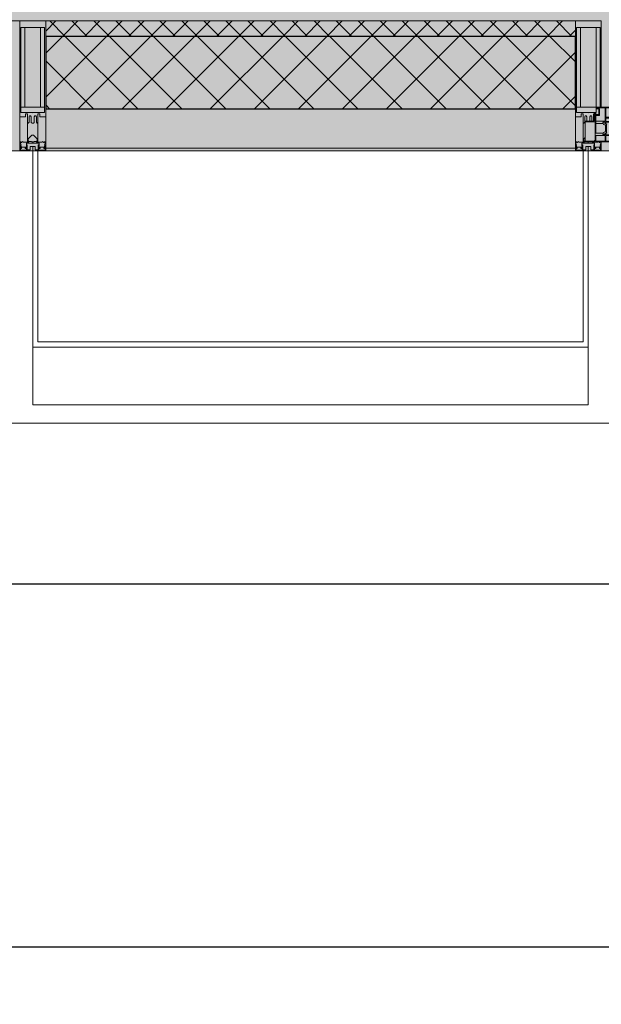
# Model space of a CAD drawing. Header units: millimetres. Extents: x -88210283 to 7466349, y -86687 to 22351.
# Tile 35 of 256: x 57318 to 58438, y -51379 to -49482. Entities that reach past the tile are written whole.
import ezdxf

# ---------------------------------------------------------------- set-up
doc = ezdxf.new("R2010")
doc.units = ezdxf.units.MM
doc.linetypes.add('-D1-02х01', pattern=[3, 2, -1])
doc.layers.get('Defpoints').update_dxf_attribs({"color": 31})
for name, color, linetype, lineweight in [('_0', 7, 'Continuous', 13), ('A-200-M_WALL', 7, 'Continuous', 5), ('A-200-M_WALL_PAT', 7, 'Continuous', 5), ('A-214-M_CURT_WALL', 7, 'Continuous', 5), ('A-215-M_CURT_PANEL', 7, 'Continuous', 5), ('A-280-M_COLUMN', 7, 'Continuous', 5), ('A-314-M_WINDOW', 7, 'Continuous', 5), ('Z-060-M_DETAIL', 7, 'Continuous', 5), ('Ограждение', 7, 'Continuous', 5), ('Оси', 7, 'Continuous', 5), ('Поручни', 7, 'Continuous', 5)]:
    doc.layers.add(name, color=color, linetype=linetype, lineweight=lineweight)
doc.styles.add('fl_iso paper', font='isocpeur.ttf', dxfattribs={"width": 0.8, "oblique": 10})
doc.dimstyles.new('In tre 1_100', dxfattribs={"dimscale": 100, "dimtxt": 2.5, "dimasz": 2, "dimexe": 1, "dimexo": 0.7, "dimgap": 0.6, "dimtad": 1, "dimdec": 0, "dimrnd": 5, "dimzin": 0, "dimdsep": 46, "dimtxsty": 'fl_iso paper', "dimblk": 'ARCHTICK', "dimcen": 0, "dimdle": 1, "dimadec": 0, "dimazin": 0, "dimtfac": 1, "dimtdec": 0, "dimtofl": 0, "dimtmove": 1, "dimatfit": 3, "dimldrblk": 'DOT', "dimfxl": 40, "dimtfillclr": 256, "dimtolj": 1, "dimtzin": 0, "dimarcsym": 1})

# ---------------------------------------------------------------- blocks, each defined once
blk = doc.blocks.new('A_PAN_Створка - 383мм-4633665-50_AS_Plan_15')
at = {"layer": 'A-215-M_CURT_PANEL'}
h = blk.add_hatch(dxfattribs=at)
h.set_pattern_fill('FP_2', color=256, style=0, pattern_type=2)
h.set_pattern_definition([(225, (22400, -754.981), (14.142136, -14.142136), []), (315, (22400, -754.981), (14.142136, 14.142136), [])])
h.paths.add_polyline_path([(18.5, -31.8), (-54.5, -31.8), (-54.9, -34.1), (-57.2, -36.4), (-57.2, -60.8), (-54.6, -63.4), (-53.6, -82.7), (54.6, -81.8), (54.6, -63.4), (57.2, -60.8), (57.2, -36.4), (54.9, -34.1), (54.5, -31.8)])
at = {"layer": 'A-314-M_WINDOW'}
for p, q in [((-67.9, -17), (-171, -17)), ((-171, -17), (-171, -57)), ((-171, -18.5), (-153.5, -18.5)), ((-153.5, -18.5), (-152, -20)), ((-150.5, -17), (-150.5, -29.4)), ((-132.4, -18.6), (-150.5, -18.6)), ((-132.4, -29.4), (-132.4, -18.6)), ((-131, -18.2), (-131, -29.5)), ((-120.8, -18.2), (-131, -18.2)), ((-120.8, -18.2), (-120.8, -29.5)), ((-119.3, -18.6), (-92.5, -18.6)), ((-119.3, -29.4), (-119.3, -18.6)), ((-92.5, -18.6), (-92.5, -29.4)), ((-90.8, -18.5), (-90.8, -29.4)), ((-87.3, -18.5), (-90.8, -18.5)), ((-87.3, -20.4), (-87.3, -18.5)), ((-85.9, -18.2), (-85.9, -20.4)), ((-75.9, -18.2), (-85.9, -18.2)), ((-75.9, -21.5), (-75.9, -18.2)), ((-74.9, -17.9), (-74.9, -21.5)), ((-68.9, -17.9), (-74.9, -17.9)), ((-68.9, -21.5), (-68.9, -17.9)), ((67.9, -17), (-67.9, -17)), ((-61.4, -23.5), (-67.9, -17)), ((-67.9, -17), (-67.9, -23.5)), ((-67.9, -17), (67.9, -17)), ((67.9, -17), (61.4, -23.5)), ((67.9, -23.5), (67.9, -17)), ((171, -17), (67.9, -17)), ((68.9, -17.9), (74.9, -17.9)), ((68.9, -21.5), (68.9, -17.9)), ((74.9, -17.9), (74.9, -21.5)), ((75.9, -18.2), (85.9, -18.2)), ((75.9, -21.5), (75.9, -18.2)), ((85.9, -18.2), (85.9, -20.4)), ((87.3, -18.5), (90.8, -18.5)), ((87.3, -20.4), (87.3, -18.5)), ((90.8, -18.5), (90.8, -29.4)), ((92.5, -18.6), (92.5, -29.4)), ((119.3, -18.6), (92.5, -18.6)), ((119.3, -29.4), (119.3, -18.6)), ((120.8, -18.2), (120.8, -29.5)), ((120.8, -18.2), (131, -18.2)), ((131, -18.2), (131, -29.5)), ((132.4, -18.6), (150.5, -18.6)), ((132.4, -29.4), (132.4, -18.6)), ((150.5, -17), (150.5, -29.4)), ((153.5, -18.5), (152, -20)), ((171, -18.5), (153.5, -18.5)), ((171, -57), (171, -17)), ((-152, -20), (-152, -73.5)), ((-150.5, -29.4), (-132.4, -29.4)), ((-150.5, -33.6), (-150.5, -68)), ((-136.3, -33.6), (-150.5, -33.6)), ((-137.2, -31), (-135.8, -35)), ((-132.5, -31), (-137.2, -31)), ((-132.1, -36.8), (-135.8, -35)), ((-132.5, -31.9), (-133.4, -33.7)), ((-133.4, -33.7), (-130.1, -35.3)), ((-132.5, -31.9), (-132.5, -31)), ((-132.1, -49), (-132.1, -36.8)), ((-131, -29.5), (-120.8, -29.5)), ((-131, -30.9), (-131, -33)), ((-120.8, -30.9), (-131, -30.9)), ((-129.4, -34.6), (-131, -33)), ((-130.1, -35.3), (-129.4, -34.6)), ((-130.1, -35.3), (-130.1, -50.4)), ((-122.4, -34.6), (-120.8, -33)), ((-121.7, -35.3), (-122.4, -34.6)), ((-118.4, -33.7), (-121.7, -35.3)), ((-121.7, -35.3), (-121.7, -50.4)), ((-120.8, -30.9), (-120.8, -33)), ((-119.7, -36.8), (-115.9, -35)), ((-119.7, -49), (-119.7, -36.8)), ((-92.5, -29.4), (-119.3, -29.4)), ((-119.3, -31), (-114.6, -31)), ((-119.3, -31.9), (-119.3, -31)), ((-119.3, -31.9), (-118.4, -33.7)), ((-114.6, -31), (-115.9, -35)), ((-94.1, -33.5), (-115.4, -33.5)), ((-89.9, -35.1), (-94.1, -33.5)), ((-90.8, -29.4), (-85.9, -29.4)), ((-89.9, -32.5), (-89.9, -35.1)), ((-85.9, -32.5), (-89.9, -32.5)), ((-89.9, -35.1), (-89.9, -50.9)), ((-87.3, -20.4), (-87.3, -21.9)), ((-84.8, -20.4), (-87.3, -20.4)), ((-87.3, -21.9), (-85.9, -21.9)), ((-85.9, -21.9), (-85.9, -29.4)), ((-85.9, -29.4), (-85.9, -32.5)), ((-83.4, -20.4), (-84.8, -20.4)), ((-70, -33.8), (-83.4, -20.4)), ((-78, -84), (-78, -23.5)), ((-78, -23.5), (-67.9, -23.5)), ((-78, -36.8), (-70, -36.8)), ((-78, -45.6), (-78, -36.8)), ((-75.9, -21.5), (-75.9, -23.5)), ((-74.9, -21.5), (-75.9, -21.5)), ((-75.9, -23.5), (-73, -23.5)), ((-67.2, -29.3), (-73, -23.5)), ((-61.4, -23.5), (-70, -32.1)), ((-70, -32.1), (-70, -62.5)), ((-70, -36.8), (-70, -33.8)), ((-67.9, -21.5), (-68.9, -21.5)), ((-67.9, -21.5), (-67.9, -23.5)), ((-67.9, -23.5), (-64.6, -26.8)), ((-67.9, -23.5), (-64.6, -26.8)), ((-64.6, -26.8), (-67.2, -29.3)), ((-64.6, -26.8), (-61.4, -23.5)), ((61.4, -23.5), (-61.4, -23.5)), ((70, -32.1), (61.4, -23.5)), ((61.4, -23.5), (64.6, -26.8)), ((67.9, -23.5), (64.6, -26.8)), ((64.6, -26.8), (67.9, -23.5)), ((64.6, -26.8), (67.2, -29.3)), ((67.2, -29.3), (73, -23.5)), ((67.9, -21.5), (67.9, -23.5)), ((67.9, -21.5), (68.9, -21.5)), ((67.9, -23.5), (78, -23.5)), ((70, -33.8), (83.4, -20.4)), ((70, -62.5), (70, -32.1)), ((70, -36.8), (70, -33.8)), ((78, -36.8), (70, -36.8)), ((75.9, -23.5), (73, -23.5)), ((74.9, -21.5), (75.9, -21.5)), ((75.9, -21.5), (75.9, -23.5)), ((78, -23.5), (78, -84)), ((78, -45.6), (78, -36.8)), ((83.4, -20.4), (84.8, -20.4)), ((84.8, -20.4), (87.3, -20.4)), ((85.9, -21.9), (85.9, -29.4)), ((87.3, -21.9), (85.9, -21.9)), ((85.9, -29.4), (85.9, -32.5)), ((90.8, -29.4), (85.9, -29.4)), ((85.9, -32.5), (89.9, -32.5)), ((87.3, -20.4), (87.3, -21.9)), ((89.9, -32.5), (89.9, -35.1)), ((89.9, -35.1), (94.1, -33.5)), ((89.9, -35.1), (89.9, -50.9)), ((92.5, -29.4), (119.3, -29.4)), ((94.1, -33.5), (115.4, -33.5)), ((114.6, -31), (115.9, -35)), ((119.3, -31), (114.6, -31)), ((119.7, -36.8), (115.9, -35)), ((119.3, -31.9), (118.4, -33.7)), ((118.4, -33.7), (121.7, -35.3)), ((119.3, -31.9), (119.3, -31)), ((119.7, -49), (119.7, -36.8)), ((131, -29.5), (120.8, -29.5)), ((120.8, -30.9), (120.8, -33)), ((120.8, -30.9), (131, -30.9)), ((122.4, -34.6), (120.8, -33)), ((121.7, -35.3), (122.4, -34.6)), ((121.7, -35.3), (121.7, -50.4)), ((129.4, -34.6), (131, -33)), ((130.1, -35.3), (129.4, -34.6)), ((133.4, -33.7), (130.1, -35.3)), ((130.1, -35.3), (130.1, -50.4)), ((131, -30.9), (131, -33)), ((132.1, -36.8), (135.8, -35)), ((132.1, -49), (132.1, -36.8)), ((150.5, -29.4), (132.4, -29.4)), ((132.5, -31), (137.2, -31)), ((132.5, -31.9), (132.5, -31)), ((132.5, -31.9), (133.4, -33.7)), ((137.2, -31), (135.8, -35)), ((136.3, -33.6), (150.5, -33.6)), ((150.5, -33.6), (150.5, -68)), ((152, -20), (152, -73.5)), ((-171, -55.5), (-152, -55.5)), ((-136.4, -52.4), (-150.5, -52.4)), ((-150.5, -56.6), (-132.4, -56.6)), ((-137.2, -54.8), (-135.8, -50.8)), ((-132.5, -54.8), (-137.2, -54.8)), ((-132.1, -49), (-135.8, -50.8)), ((-133.4, -52), (-130.1, -50.4)), ((-132.5, -53.8), (-133.4, -52)), ((-132.5, -53.8), (-132.5, -54.8)), ((-132.4, -56.6), (-132.4, -82.5)), ((-129.4, -51.1), (-131, -52.7)), ((-131, -55.1), (-131, -52.7)), ((-120.8, -55.1), (-131, -55.1)), ((-131, -56.5), (-131, -62.6)), ((-131, -56.5), (-120.8, -56.5)), ((-130.1, -50.4), (-129.4, -51.1)), ((-121.7, -50.4), (-122.4, -51.1)), ((-122.4, -51.1), (-120.8, -52.7)), ((-118.4, -52), (-121.7, -50.4)), ((-120.8, -55.1), (-120.8, -52.7)), ((-120.8, -56.5), (-120.8, -62.6)), ((-119.7, -49), (-115.9, -50.8)), ((-119.3, -53.8), (-118.4, -52)), ((-119.3, -53.8), (-119.3, -54.8)), ((-119.3, -54.8), (-114.6, -54.8)), ((-119.3, -56.6), (-119.3, -82.5)), ((-92.5, -56.6), (-119.3, -56.6)), ((-114.6, -54.8), (-115.9, -50.8)), ((-94.1, -52.5), (-115.3, -52.5)), ((-89.9, -50.9), (-94.1, -52.5)), ((-92.5, -56.6), (-92.5, -82.5)), ((-90.8, -56.6), (-85.9, -56.6)), ((-90.8, -62.7), (-90.8, -56.6)), ((-89.9, -52.2), (-89.9, -50.9)), ((-89.9, -52.2), (-88.6, -53.5)), ((-85.9, -53.5), (-88.6, -53.5)), ((-85.9, -53.5), (-78, -45.6)), ((-85.9, -56.6), (-85.9, -53.5)), ((85.9, -53.5), (78, -45.6)), ((85.9, -53.5), (88.6, -53.5)), ((85.9, -56.6), (85.9, -53.5)), ((90.8, -56.6), (85.9, -56.6)), ((89.9, -52.2), (88.6, -53.5)), ((89.9, -50.9), (94.1, -52.5)), ((89.9, -52.2), (89.9, -50.9)), ((90.8, -62.7), (90.8, -56.6)), ((92.5, -56.6), (119.3, -56.6)), ((92.5, -56.6), (92.5, -82.5)), ((94.1, -52.5), (115.3, -52.5)), ((114.6, -54.8), (115.9, -50.8)), ((119.3, -54.8), (114.6, -54.8)), ((119.7, -49), (115.9, -50.8)), ((118.4, -52), (121.7, -50.4)), ((119.3, -53.8), (118.4, -52)), ((119.3, -53.8), (119.3, -54.8)), ((119.3, -56.6), (119.3, -82.5)), ((122.4, -51.1), (120.8, -52.7)), ((120.8, -55.1), (120.8, -52.7)), ((120.8, -55.1), (131, -55.1)), ((120.8, -56.5), (120.8, -62.6)), ((131, -56.5), (120.8, -56.5)), ((121.7, -50.4), (122.4, -51.1)), ((130.1, -50.4), (129.4, -51.1)), ((129.4, -51.1), (131, -52.7)), ((133.4, -52), (130.1, -50.4)), ((131, -55.1), (131, -52.7)), ((131, -56.5), (131, -62.6)), ((132.1, -49), (135.8, -50.8)), ((150.5, -56.6), (132.4, -56.6)), ((132.4, -56.6), (132.4, -82.5)), ((132.5, -53.8), (133.4, -52)), ((132.5, -53.8), (132.5, -54.8)), ((132.5, -54.8), (137.2, -54.8)), ((137.2, -54.8), (135.8, -50.8)), ((136.4, -52.4), (150.5, -52.4)), ((171, -55.5), (152, -55.5)), ((-171, -57), (-156, -57)), ((-153, -60), (-153, -73.5)), ((-153, -73.5), (-150, -73.5)), ((-150.5, -68), (-143.5, -68)), ((-150.5, -69.5), (-150.5, -73.5)), ((-145, -69.5), (-150.5, -69.5)), ((-150, -73.5), (-150, -84)), ((-145, -69.5), (-145, -79.5)), ((-143.5, -68), (-143.5, -81)), ((-120.8, -62.6), (-131, -62.6)), ((-131, -64.6), (-120.8, -64.6)), ((-131, -82.5), (-131, -64.6)), ((-120.8, -82.5), (-120.8, -64.6)), ((-80.4, -62.7), (-90.8, -62.7)), ((-90.8, -64.6), (-90.8, -82.5)), ((-80.1, -64.6), (-90.8, -64.6)), ((-80.4, -61.1), (-80.4, -62.7)), ((-78, -61.1), (-80.4, -61.1)), ((-80.1, -66.1), (-80.1, -64.6)), ((-78, -66.1), (-80.1, -66.1)), ((-78, -66.1), (-78, -61.1)), ((-70, -62.5), (-73.9, -62.5)), ((-73.9, -62.5), (-73.9, -87.5)), ((73.9, -62.5), (70, -62.5)), ((73.9, -87.5), (73.9, -62.5)), ((78, -61.1), (80.4, -61.1)), ((78, -66.1), (78, -61.1)), ((78, -66.1), (80.1, -66.1)), ((80.1, -64.6), (90.8, -64.6)), ((80.1, -66.1), (80.1, -64.6)), ((80.4, -61.1), (80.4, -62.7)), ((80.4, -62.7), (90.8, -62.7)), ((90.8, -64.6), (90.8, -82.5)), ((120.8, -62.6), (131, -62.6)), ((120.8, -82.5), (120.8, -64.6)), ((131, -64.6), (120.8, -64.6)), ((131, -82.5), (131, -64.6)), ((143.5, -68), (143.5, -81)), ((150.5, -68), (143.5, -68)), ((145, -69.5), (150.5, -69.5)), ((145, -69.5), (145, -79.5)), ((150, -84), (150, -73.5)), ((150, -73.5), (153, -73.5)), ((150.5, -69.5), (150.5, -73.5)), ((153, -73.5), (153, -60)), ((156, -57), (171, -57)), ((-150, -84), (-78, -84)), ((-148.5, -81), (-148.5, -82.5)), ((-143.5, -81), (-148.5, -81)), ((-148.5, -82.5), (-132.4, -82.5)), ((-131, -82.5), (-120.8, -82.5)), ((-119.3, -82.5), (-92.5, -82.5)), ((-73.9, -87.5), (-91.5, -87.5)), ((-91.5, -87.5), (-91.5, -92)), ((-91.5, -92), (91.5, -92)), ((-90.8, -82.5), (-79.5, -82.5)), ((-78, -84), (-85, -84)), ((-85, -84), (-85, -87.5)), ((-85, -87.5), (-78, -87.5)), ((-79.5, -80.6), (-78, -80.6)), ((-79.5, -82.5), (-79.5, -80.6)), ((-78, -87.5), (-78, -84)), ((-78, -84), (-73.9, -84)), ((73.9, -84), (78, -84)), ((91.5, -87.5), (73.9, -87.5)), ((79.5, -80.6), (78, -80.6)), ((78, -87.5), (78, -84)), ((78, -84), (85, -84)), ((78, -84), (150, -84)), ((85, -87.5), (78, -87.5)), ((79.5, -82.5), (79.5, -80.6)), ((90.8, -82.5), (79.5, -82.5)), ((85, -84), (85, -87.5)), ((91.5, -92), (91.5, -87.5)), ((119.3, -82.5), (92.5, -82.5)), ((131, -82.5), (120.8, -82.5)), ((148.5, -82.5), (132.4, -82.5)), ((143.5, -81), (148.5, -81)), ((148.5, -81), (148.5, -82.5))]:
    blk.add_line(p, q, dxfattribs=at)
for centre, start, end in [((-156, -60), 0, 90), ((156, -60), 90, 180)]:
    blk.add_arc(centre, 3, start, end, dxfattribs=at)
at = {"layer": 'A-314-M_WINDOW', "linetype": '-D1-02х01'}
blk.add_arc((91.4, -87.5), 183, 181.4091, 271.1445, dxfattribs=at)
at = {"layer": 'Z-060-M_DETAIL'}
for p, q in [((-70, -32.1), (-61.4, -23.5)), ((-70, -62.5), (-70, -32.1)), ((-67.8, -38.3), (-65.7, -37.4)), ((-65.7, -37.4), (-60.8, -34.7)), ((61.4, -23.5), (-61.4, -23.5)), ((-60.8, -34.7), (-57.3, -35.9)), ((-55.2, -33.8), (-57.3, -35.9)), ((-54.9, -34.1), (-57.2, -36.4)), ((-57.2, -36.4), (-57.2, -60.8)), ((-55.2, -33.8), (-54.8, -31.5)), ((-54.9, -25.8), (-53.9, -24.8)), ((-54.9, -29.5), (-54.9, -25.8)), ((-53.9, -30.5), (-54.9, -29.5)), ((-54.5, -31.8), (-54.9, -34.1)), ((0, -31.5), (-54.8, -31.5)), ((54.5, -31.8), (-54.5, -31.8)), ((-53.9, -24.8), (53.9, -24.8)), ((53.9, -30.5), (-53.9, -30.5)), ((0, -31.5), (54.8, -31.5)), ((54.9, -25.8), (53.9, -24.8)), ((53.9, -30.5), (54.9, -29.5)), ((54.9, -34.1), (54.5, -31.8)), ((55.2, -33.8), (54.8, -31.5)), ((54.9, -29.5), (54.9, -25.8)), ((57.2, -36.4), (54.9, -34.1)), ((55.2, -33.8), (57.3, -35.9)), ((57.2, -60.8), (57.2, -36.4)), ((60.8, -34.7), (57.3, -35.9)), ((65.7, -37.4), (60.8, -34.7)), ((70, -32.1), (61.4, -23.5)), ((67.8, -38.3), (65.7, -37.4)), ((70, -62.5), (70, -32.1)), ((-67.8, -55.7), (-67.8, -38.3)), ((-66, -56.5), (-67.8, -55.7)), ((-66, -56.5), (-62, -59.1)), ((66, -56.5), (62, -59.1)), ((66, -56.5), (67.8, -55.7)), ((67.8, -55.7), (67.8, -38.3)), ((-73.9, -62.5), (-70, -62.5)), ((-73.9, -87.5), (-73.9, -62.5)), ((-69.4, -66.5), (-73.9, -66.5)), ((-69.4, -81.5), (-69.4, -66.5)), ((-61.7, -62.5), (-67.9, -62.5)), ((-67.9, -62.5), (-67.9, -89.3)), ((-62, -59.1), (-60.7, -61)), ((-61.7, -64.9), (-61.7, -62.5)), ((-60.1, -67.7), (-61.7, -64.9)), ((-60.7, -61), (-57.4, -61)), ((-56.4, -67.7), (-60.1, -67.7)), ((-57.4, -61), (-54.9, -63.5)), ((-57.2, -60.8), (-54.6, -63.4)), ((-56.4, -89.4), (-56.4, -67.7)), ((-54.9, -63.5), (-54.9, -81.9)), ((-54.6, -63.4), (-54.6, -81.8)), ((54.6, -63.4), (57.2, -60.8)), ((54.6, -81.8), (54.6, -63.4)), ((57.4, -61), (54.9, -63.5)), ((54.9, -63.5), (54.9, -81.9)), ((56.4, -67.7), (60.1, -67.7)), ((56.4, -89.4), (56.4, -67.7)), ((60.7, -61), (57.4, -61)), ((60.1, -67.7), (61.7, -64.9)), ((62, -59.1), (60.7, -61)), ((61.7, -62.5), (67.9, -62.5)), ((61.7, -64.9), (61.7, -62.5)), ((67.9, -62.5), (67.9, -89.3)), ((69.4, -66.5), (73.9, -66.5)), ((69.4, -81.5), (69.4, -66.5)), ((73.9, -62.5), (70, -62.5)), ((73.9, -87.5), (73.9, -62.5)), ((-91.5, -87.5), (-73.9, -87.5)), ((-91.5, -92), (-91.5, -87.5)), ((-91.5, -92), (91.5, -92)), ((-83.4, -90.3), (-83.4, -87.5)), ((-83.4, -90.3), (-69.4, -90.3)), ((-73.9, -81.5), (-69.4, -81.5)), ((-69.4, -85.5), (-73.9, -85.5)), ((-69.4, -90.3), (-69.4, -85.5)), ((-67.9, -89.3), (-66.9, -90.3)), ((-66.9, -90.3), (-57.4, -90.3)), ((-57.4, -90.3), (-56.4, -89.4)), ((-54.9, -81.9), (-53.8, -83)), ((-54.9, -85.6), (-53.9, -84.6)), ((-54.9, -89.3), (-54.9, -85.6)), ((-53.9, -90.3), (-54.9, -89.3)), ((-54.6, -81.8), (-53.6, -82.7)), ((-53.9, -84.6), (53.9, -84.6)), ((53.9, -90.3), (-53.9, -90.3)), ((53.8, -83), (-53.8, -83)), ((-53.6, -82.7), (53.6, -82.7)), ((53.6, -82.7), (54.6, -81.8)), ((54.9, -81.9), (53.8, -83)), ((54.9, -85.6), (53.9, -84.6)), ((53.9, -90.3), (54.9, -89.3)), ((54.9, -89.3), (54.9, -85.6)), ((57.4, -90.3), (56.4, -89.4)), ((66.9, -90.3), (57.4, -90.3)), ((67.9, -89.3), (66.9, -90.3)), ((73.9, -81.5), (69.4, -81.5)), ((69.4, -85.5), (73.9, -85.5)), ((69.4, -90.3), (69.4, -85.5)), ((83.4, -90.3), (69.4, -90.3)), ((91.5, -87.5), (73.9, -87.5)), ((83.4, -90.3), (83.4, -87.5)), ((91.5, -92), (91.5, -87.5))]:
    blk.add_line(p, q, dxfattribs=at)
at = {"layer": 'Z-060-M_DETAIL', "color": 9, "true_color": 0xc8c8c8}
for p, q in [((95.1, -87.5), (95.1, -105.1)), ((99.6, -87.5), (95.1, -87.5)), ((99.6, -270.5), (99.6, -87.5)), ((39.7, -109), (31.1, -117.6)), ((70.1, -109), (39.7, -109)), ((45, -113.3), (42.3, -118.2)), ((45.9, -111.2), (45, -113.3)), ((63.3, -111.2), (45.9, -111.2)), ((64.1, -113), (63.3, -111.2)), ((64.1, -113), (66.7, -117)), ((70.1, -105.1), (70.1, -109)), ((95.1, -105.1), (70.1, -105.1)), ((74.1, -109.6), (74.1, -105.1)), ((89.1, -109.6), (74.1, -109.6)), ((89.1, -105.1), (89.1, -109.6)), ((93.1, -109.6), (93.1, -105.1)), ((97.9, -109.6), (93.1, -109.6)), ((97.9, -95.6), (95.1, -95.6)), ((97.9, -95.6), (97.9, -109.6)), ((31.1, -117.6), (31.1, -240.4)), ((41.4, -123.8), (39.1, -124.2)), ((39.1, -179), (39.1, -124.2)), ((41.4, -123.8), (43.5, -121.7)), ((42.3, -118.2), (43.5, -121.7)), ((66.7, -117), (68.6, -118.3)), ((68.6, -118.3), (68.6, -121.6)), ((68.6, -121.6), (71.1, -124.1)), ((71.1, -124.1), (89.5, -124.1)), ((89.5, -124.1), (90.6, -125.2)), ((90.6, -125.2), (90.6, -232.8)), ((39.1, -179), (39.1, -233.8)), ((39.7, -249), (31.1, -240.4)), ((41.4, -234.2), (39.1, -233.8)), ((41.4, -234.2), (43.5, -236.3)), ((42.3, -239.8), (43.5, -236.3)), ((45, -244.7), (42.3, -239.8)), ((45.9, -246.8), (45, -244.7)), ((64.1, -245), (63.3, -246.8)), ((64.1, -245), (66.7, -241)), ((66.7, -241), (68.6, -239.7)), ((68.6, -236.4), (71.1, -233.9)), ((68.6, -239.7), (68.6, -236.4)), ((71.1, -233.9), (89.5, -233.9)), ((89.5, -233.9), (90.6, -232.8)), ((70.1, -249), (39.7, -249)), ((63.3, -246.8), (45.9, -246.8)), ((70.1, -252.9), (70.1, -249)), ((95.1, -252.9), (70.1, -252.9)), ((74.1, -248.4), (74.1, -252.9)), ((89.1, -248.4), (74.1, -248.4)), ((89.1, -252.9), (89.1, -248.4)), ((93.1, -248.4), (93.1, -252.9)), ((97.9, -248.4), (93.1, -248.4)), ((95.1, -270.5), (95.1, -252.9)), ((97.9, -262.4), (95.1, -262.4)), ((97.9, -262.4), (97.9, -248.4)), ((99.6, -270.5), (95.1, -270.5))]:
    blk.add_line(p, q, dxfattribs=at)
blk = doc.blocks.new('Rectangular Mullion - 50Wx250H-2623690-50_AS_Plan_15')
at = {"layer": 'Z-060-M_DETAIL'}
for p, q in [((-25, 65.2), (-25, 250)), ((-25, 250), (0, 250)), ((25, 250), (0, 250)), ((25, 84), (25, 250)), ((-23, 237.3), (0, 237.3)), ((-23, 237.3), (-23, 73.6)), ((-14.9, 84), (-14.9, 237.3)), ((23, 237.3), (0, 237.3)), ((14.9, 84), (14.9, 237.3)), ((23, 237.3), (23, 84)), ((0, 84), (-23, 84)), ((0, 84), (15, 84)), ((-14, 65.2), (-25, 65.2)), ((-0.5, 73.6), (-23, 73.6)), ((-14, 71.3), (-14, 65.2)), ((-10, 71.3), (-14, 71.3)), ((-10, 53), (-10, 71.3)), ((-7, 65.2), (-5.9, 67.3)), ((-7, 65.2), (-7, 54.7)), ((-4.1, 67.3), (-5.9, 67.3)), ((-4.1, 67.3), (-2.9, 65.1)), ((-2.9, 65.1), (-2.9, 57)), ((0.5, 73.6), (15, 73.6)), ((4.1, 67.3), (2.9, 65.1)), ((2.9, 65.1), (2.9, 57)), ((4.1, 67.3), (5.9, 67.3)), ((7, 65.2), (5.9, 67.3)), ((7, 65.2), (7, 57)), ((10, 71.3), (12, 71.3)), ((10, 57.4), (10, 71.3)), ((-8.7, 53), (-10, 53)), ((-10, 53), (-10, 17)), ((-8.7, 53), (-7, 54.7)), ((-8.5, 23), (-6, 25.5)), ((-8.5, 18.5), (-8.5, 23)), ((-23.8, 14.6), (-25, 14.2)), ((-25, 0), (-25, 14.2)), ((-22.3, 17), (-23.8, 17)), ((-23.8, 17), (-23.8, 14.6)), ((-22.5, 10.6), (-23.8, 14.6)), ((-22.5, 10.6), (-23.7, 9.9)), ((-23.7, 1.3), (-23.7, 9.9)), ((-23.7, 1.3), (-11.8, 1.3)), ((-23.2, 10.2), (-22.5, 8)), ((-22.5, 8), (-22.5, 4.5)), ((-21.3, 4.5), (-22.5, 4.5)), ((-22.3, 17), (-22.3, 16)), ((-22.3, 16), (-21.3, 16)), ((-19, 17.6), (-21.3, 16)), ((-21.3, 4.5), (-21.3, 6.5)), ((-21.3, 6.5), (-14.2, 6.5)), ((-18.4, 16.6), (-19, 17.6)), ((-7.4, 16.6), (-18.4, 16.6)), ((-14.2, 6.5), (-14.2, 4.5)), ((-13.2, 4.5), (-14.2, 4.5)), ((-13.2, 4.5), (-12.2, 7.2)), ((-12.7, 7.6), (-11.3, 11.4)), ((-12.7, 7.6), (-11.8, 6.9)), ((-12.2, 9), (-12.2, 14.8)), ((-12.2, 14.8), (0, 14.8)), ((-11.8, 1.3), (-11.8, 6.9)), ((-10.5, 11.2), (-11.3, 11.4)), ((-10.5, 1.5), (-10.5, 11.2)), ((-4.8, 1.5), (-10.5, 1.5)), ((-10, 17), (-7.5, 17)), ((-7.5, 18.5), (-8.5, 18.5)), ((-7.5, 17), (-7.5, 18.5)), ((-7.4, 18), (-7.4, 16.6)), ((-6, 18), (-7.4, 18)), ((0, 8), (-4.8, 8)), ((-4.8, 1.5), (-4.8, 8)), ((-2.6, 16.8), (0, 16.8)), ((2.6, 16.8), (0, 16.8)), ((0, 14.8), (0, 16.8)), ((0, 14.8), (0, 16.8)), ((12.2, 14.8), (0, 14.8)), ((0, 0), (0, 8)), ((0, 8), (4.8, 8)), ((0, 0), (0, 8)), ((4.8, 1.5), (4.8, 8)), ((4.8, 1.5), (10.5, 1.5)), ((7.4, 16.6), (18.4, 16.6)), ((10.5, 11.2), (11.3, 11.4)), ((10.5, 1.5), (10.5, 11.2)), ((12.7, 7.6), (11.3, 11.4)), ((12.7, 7.6), (11.8, 6.9)), ((11.8, 1.3), (11.8, 6.9)), ((23.7, 1.3), (11.8, 1.3)), ((12.2, 9), (12.2, 14.8)), ((13.2, 4.5), (12.2, 7.2)), ((13.2, 4.5), (14.2, 4.5)), ((21.3, 6.5), (14.2, 6.5)), ((14.2, 6.5), (14.2, 4.5)), ((19.9, 17), (21.3, 16)), ((22.3, 16), (21.3, 16)), ((21.3, 4.5), (21.3, 6.5)), ((21.3, 4.5), (22.5, 4.5)), ((22.3, 17), (22.3, 16)), ((22.5, 10.6), (23.8, 14.6)), ((22.5, 10.6), (23.7, 9.9)), ((23.2, 10.2), (22.5, 8)), ((22.5, 8), (22.5, 4.5)), ((23.7, 1.3), (23.7, 9.9)), ((23.8, 17), (23.8, 14.6)), ((23.8, 14.6), (25, 14.2)), ((25, 0), (25, 14.2)), ((-25, 0), (0, 0)), ((25, 0), (0, 0))]:
    blk.add_line(p, q, dxfattribs=at)
for centre, start, end in [((-0.5, 73.1), 360, 90), ((0.5, 73.1), 90, 180)]:
    blk.add_arc(centre, 0.5, start, end, dxfattribs=at)
blk = doc.blocks.new('Rectangular Mullion - R_StandardFrame_50Wx250H-4298508-50_AS_Plan_15')
at = {"layer": 'A-214-M_CURT_WALL', "lineweight": 9}
for p, q in [((-25, -250), (-25, 0)), ((-25, 0), (25, 0)), ((25, 0), (25, -17)), ((25, -84), (25, -250)), ((25, -250), (-25, -250))]:
    blk.add_line(p, q, dxfattribs=at)
blk = doc.blocks.new('Rectangular Mullion - 50Wx250H-V6-50_AS_Plan_15')
at = {"layer": 'Z-060-M_DETAIL'}
for p, q in [((-25, 65.2), (-25, 250)), ((-25, 250), (0, 250)), ((25, 250), (0, 250)), ((25, 65.2), (25, 250)), ((-23, 237.3), (0, 237.3)), ((-23, 237.3), (-23, 73.6)), ((-14.9, 84), (-14.9, 237.3)), ((23, 237.3), (0, 237.3)), ((14.9, 84), (14.9, 237.3)), ((23, 237.3), (23, 73.6)), ((0, 84), (-23, 84)), ((0, 84), (23, 84)), ((-14, 65.2), (-25, 65.2)), ((-0.5, 73.6), (-23, 73.6)), ((-14, 71.3), (-14, 65.2)), ((-10, 71.3), (-14, 71.3)), ((-10, 53), (-10, 71.3)), ((-7, 65.2), (-5.9, 67.3)), ((-7, 65.2), (-7, 54.7)), ((-4.1, 67.3), (-5.9, 67.3)), ((-4.1, 67.3), (-2.9, 65.1)), ((-2.9, 65.1), (-2.9, 54.6)), ((0.5, 73.6), (23, 73.6)), ((4.1, 67.3), (2.9, 65.1)), ((2.9, 65.1), (2.9, 54.6)), ((4.1, 67.3), (5.9, 67.3)), ((7, 65.2), (5.9, 67.3)), ((7, 65.2), (7, 54.7)), ((10, 71.3), (14, 71.3)), ((10, 53), (10, 71.3)), ((14, 71.3), (14, 65.2)), ((14, 65.2), (25, 65.2)), ((-8.7, 53), (-10, 53)), ((-10, 53), (-10, 17)), ((-8.7, 53), (-7, 54.7)), ((-1.3, 53), (-2.9, 54.6)), ((0, 53), (-1.3, 53)), ((0, 53), (1.3, 53)), ((1.3, 53), (2.9, 54.6)), ((8.7, 53), (7, 54.7)), ((8.7, 53), (10, 53)), ((10, 53), (10, 17)), ((-8.5, 23), (-1.5, 30)), ((-8.5, 18.5), (-8.5, 23)), ((-1.5, 30), (0, 30)), ((1.5, 30), (0, 30)), ((8.5, 23), (1.5, 30)), ((8.5, 18.5), (8.5, 23)), ((-23.8, 14.6), (-25, 14.2)), ((-25, 0), (-25, 14.2)), ((-22.3, 17), (-23.8, 17)), ((-23.8, 17), (-23.8, 14.6)), ((-22.5, 10.6), (-23.8, 14.6)), ((-22.5, 10.6), (-23.7, 9.9)), ((-23.7, 1.3), (-23.7, 9.9)), ((-23.7, 1.3), (-11.8, 1.3)), ((-23.2, 10.2), (-22.5, 8)), ((-22.5, 8), (-22.5, 4.5)), ((-21.3, 4.5), (-22.5, 4.5)), ((-22.3, 17), (-22.3, 16)), ((-22.3, 16), (-21.3, 16)), ((-19, 17.6), (-21.3, 16)), ((-21.3, 4.5), (-21.3, 6.5)), ((-21.3, 6.5), (-14.2, 6.5)), ((-18.4, 16.6), (-19, 17.6)), ((-7.4, 16.6), (-18.4, 16.6)), ((-14.2, 6.5), (-14.2, 4.5)), ((-13.2, 4.5), (-14.2, 4.5)), ((-13.2, 4.5), (-12.2, 7.2)), ((-12.7, 7.6), (-11.3, 11.4)), ((-12.7, 7.6), (-11.8, 6.9)), ((-12.2, 9), (-12.2, 14.8)), ((-12.2, 14.8), (0, 14.8)), ((-11.8, 1.3), (-11.8, 6.9)), ((-10.5, 11.2), (-11.3, 11.4)), ((-10.5, 1.5), (-10.5, 11.2)), ((-4.8, 1.5), (-10.5, 1.5)), ((-10, 17), (-7.5, 17)), ((-7.5, 18.5), (-8.5, 18.5)), ((-7.5, 17), (-7.5, 18.5)), ((-7.4, 18), (-7.4, 16.6)), ((-2.6, 18), (-7.4, 18)), ((0, 8), (-4.8, 8)), ((-4.8, 1.5), (-4.8, 8)), ((-2.6, 18), (-2.6, 16.8)), ((-2.6, 16.8), (0, 16.8)), ((2.6, 16.8), (0, 16.8)), ((0, 14.8), (0, 16.8)), ((0, 14.8), (0, 16.8)), ((12.2, 14.8), (0, 14.8)), ((0, 0), (0, 8)), ((0, 8), (4.8, 8)), ((0, 0), (0, 8)), ((2.6, 18), (2.6, 16.8)), ((2.6, 18), (7.4, 18)), ((4.8, 1.5), (4.8, 8)), ((4.8, 1.5), (10.5, 1.5)), ((7.4, 18), (7.4, 16.6)), ((7.4, 16.6), (18.4, 16.6)), ((7.5, 18.5), (8.5, 18.5)), ((7.5, 17), (7.5, 18.5)), ((10, 17), (7.5, 17)), ((10.5, 11.2), (11.3, 11.4)), ((10.5, 1.5), (10.5, 11.2)), ((12.7, 7.6), (11.3, 11.4)), ((12.7, 7.6), (11.8, 6.9)), ((11.8, 1.3), (11.8, 6.9)), ((23.7, 1.3), (11.8, 1.3)), ((12.2, 9), (12.2, 14.8)), ((13.2, 4.5), (12.2, 7.2)), ((13.2, 4.5), (14.2, 4.5)), ((21.3, 6.5), (14.2, 6.5)), ((14.2, 6.5), (14.2, 4.5)), ((18.4, 16.6), (19, 17.6)), ((19, 17.6), (21.3, 16)), ((22.3, 16), (21.3, 16)), ((21.3, 4.5), (21.3, 6.5)), ((21.3, 4.5), (22.5, 4.5)), ((22.3, 17), (22.3, 16)), ((22.3, 17), (23.8, 17)), ((22.5, 10.6), (23.8, 14.6)), ((22.5, 10.6), (23.7, 9.9)), ((23.2, 10.2), (22.5, 8)), ((22.5, 8), (22.5, 4.5)), ((23.7, 1.3), (23.7, 9.9)), ((23.8, 17), (23.8, 14.6)), ((23.8, 14.6), (25, 14.2)), ((25, 0), (25, 14.2)), ((-25, 0), (0, 0)), ((25, 0), (0, 0))]:
    blk.add_line(p, q, dxfattribs=at)
for centre, start, end in [((-0.5, 73.1), 360, 90), ((0.5, 73.1), 90, 180)]:
    blk.add_arc(centre, 0.5, start, end, dxfattribs=at)
blk = doc.blocks.new('Rectangular Mullion - R_StandardFrame_50Wx250H-4298506-50_AS_Plan_15')
at = {"layer": 'A-214-M_CURT_WALL', "lineweight": 9}
for p, q in [((-25, -250), (-25, 0)), ((-25, 0), (25, 0)), ((25, 0), (25, -250)), ((25, -250), (-25, -250))]:
    blk.add_line(p, q, dxfattribs=at)
blk = doc.blocks.new('Rectangular Mullion - R_StandardFrame_50Wx250H-3735723-50_AS_Plan_15')
at = {"layer": 'A-214-M_CURT_WALL'}
blk.add_line((21140, -505), (19490, -505), dxfattribs=at)
blk = doc.blocks.new('Ограждение - Ограждение-5485731-50_AS_Plan_15')
at = {"layer": 'Поручни'}
blk.add_line((-55947.2, -1355), (1285, -1355), dxfattribs=at)
blk = doc.blocks.new('RST_AR_KMN_R22_B1_FCD_rvt-1-50_AS_Plan_15')
at = {"layer": 'A-200-M_WALL_PAT'}
h = blk.add_hatch(dxfattribs=at)
h.set_pattern_fill('FP_6', color=256, style=0, pattern_type=2)
h.set_pattern_definition([(45, (0, 0), (-21.213203, 21.213203), []), (135, (0, 0), (-21.213203, -21.213203), [])])
h.paths.add_polyline_path([(22210, -535), (22210, -505), (21190, -505), (21190, -535), (22020.6, -535)])
h = blk.add_hatch(dxfattribs=at)
h.set_pattern_fill('FP_7', color=256, style=0, pattern_type=2)
h.set_pattern_definition([(45, (0, 0), (-42.4264, 42.4264), []), (135, (0, 0), (-42.4264, -42.4264), [])])
h.paths.add_polyline_path([(22210, -675), (22210, -535), (21190, -535), (21190, -675), (22020.6, -675)])
at = {"layer": 'A-200-M_WALL'}
for p, q in [((22210, -505), (21190, -505)), ((21190, -505), (21190, -535)), ((22210, -535), (22210, -505)), ((21190, -675), (21190, -750)), ((22210, -750), (22210, -675)), ((21190, -750), (21190, -755)), ((22210, -750), (21190, -750)), ((21190, -755), (22210, -755)), ((22210, -755), (22210, -750))]:
    blk.add_line(p, q, dxfattribs=at)
at = {"layer": 'A-200-M_WALL', "lineweight": 25}
for p, q in [((21190, -535), (21190, -675)), ((22210, -535), (21190, -535)), ((22210, -675), (22210, -535)), ((22210, -675), (21190, -675))]:
    blk.add_line(p, q, dxfattribs=at)
at = {"layer": 'A-280-M_COLUMN', "lineweight": 18}
for p, q in [((21165, -755), (21165, -1133.3)), ((21175, -755), (21165, -755)), ((21175, -1123.2), (21175, -755)), ((22235, -755), (22225, -755)), ((22225, -755), (22225, -1123.2)), ((22235, -1133.3), (22235, -755)), ((21165, -1133.3), (22235, -1133.3)), ((22225, -1123.2), (21175, -1123.2))]:
    blk.add_line(p, q, dxfattribs=at)
at = {"layer": 'A-280-M_COLUMN'}
for p, q in [((21165, -1244.7), (21165, -1133.3)), ((22235, -1133.3), (22235, -1244.7)), ((21165, -1244.7), (22235, -1244.7))]:
    blk.add_line(p, q, dxfattribs=at)
at = {"layer": 'A-214-M_CURT_WALL', "lineweight": 5}
for name, p in [('Rectangular Mullion - R_StandardFrame_50Wx250H-3735723-50_AS_Plan_15', (0, 0)), ('Rectangular Mullion - 50Wx250H-V6-50_AS_Plan_15', (21165, -755)), ('Rectangular Mullion - 50Wx250H-2623690-50_AS_Plan_15', (22235, -755))]:
    blk.add_blockref(name, p, dxfattribs=at)
at = {"layer": 'A-214-M_CURT_WALL', "lineweight": 5, "extrusion": (0, 0, -1), "rotation": 180}
for name, p in [('Rectangular Mullion - R_StandardFrame_50Wx250H-4298506-50_AS_Plan_15', (-21165, -755)), ('Rectangular Mullion - R_StandardFrame_50Wx250H-4298508-50_AS_Plan_15', (-22235, -755))]:
    blk.add_blockref(name, p, dxfattribs=at)
at = {"layer": 'A-215-M_CURT_PANEL', "lineweight": 5, "rotation": 180}
blk.add_blockref('A_PAN_Створка - 383мм-4633665-50_AS_Plan_15', (22400, -755), dxfattribs=at)
at = {"layer": 'Ограждение', "lineweight": 5}
blk.add_blockref('Ограждение - Ограждение-5485731-50_AS_Plan_15', (36940, 75), dxfattribs=at)
blk = doc.blocks.new('_ArchTick')
at = {"color": 0, "linetype": 'ByBlock', "lineweight": 9, "const_width": 0.15}
blk.add_lwpolyline([(-0.5, -0.5), (0.5, 0.5)], dxfattribs=at)
blk = doc.blocks.new('*D717')
at = {"layer": 'Defpoints', "color": 0, "transparency": 16777216}
for p in [(35918, -51162.7), (73118, -51162.7), (73118, -51268.8)]:
    blk.add_point(p, dxfattribs=at)
at = {"layer": 'Оси', "color": 0, "lineweight": -2, "transparency": 16777216}
for p, q in [((35918, -51232.7), (35918, -51368.8)), ((73118, -51232.7), (73118, -51368.8)), ((35818, -51268.8), (73218, -51268.8))]:
    blk.add_line(p, q, dxfattribs=at)
at = {"layer": 'Оси', "color": 0, "lineweight": -2, "transparency": 16777216, "xscale": 200, "yscale": 200, "zscale": 200, "rotation": 180}
blk.add_blockref('_ArchTick', (35918, -51268.8), dxfattribs=at)
at = {"layer": 'Оси', "color": 0, "lineweight": -2, "transparency": 16777216, "xscale": 200, "yscale": 200, "zscale": 200}
blk.add_blockref('_ArchTick', (73118, -51268.8), dxfattribs=at)
at = {"layer": 'Оси', "color": 0, "transparency": 16777216, "insert": (54518, -51083.8), "char_height": 250, "attachment_point": 5, "style": 'fl_iso paper'}
blk.add_mtext('\\A1;37200', dxfattribs=at)
blk = doc.blocks.new('_DOT')
at = {"color": 0, "linetype": 'ByBlock'}
blk.add_line((-0.5, 0), (-1, 0), dxfattribs=at)
at = {"color": 0, "linetype": 'ByBlock', "const_width": 0.5}
blk.add_lwpolyline([(-0.25, 0, 1), (0.25, 0, 1)], format="xyb", close=True, dxfattribs=at)
blk = doc.blocks.new('*D721')
at = {"layer": 'Defpoints', "color": 0, "transparency": 16777216}
for p in [(61118, -50568.8), (52718, -51268.8), (61118, -51268.8)]:
    blk.add_point(p, dxfattribs=at)
at = {"layer": 'Оси', "color": 0, "lineweight": -2, "transparency": 16777216}
for p, q in [((52718, -51198.8), (52718, -50468.8)), ((61118, -51198.8), (61118, -50468.8)), ((52618, -50568.8), (61218, -50568.8))]:
    blk.add_line(p, q, dxfattribs=at)
at = {"layer": 'Оси', "color": 0, "lineweight": -2, "transparency": 16777216, "xscale": 200, "yscale": 200, "zscale": 200, "rotation": 180}
blk.add_blockref('_ArchTick', (52718, -50568.8), dxfattribs=at)
at = {"layer": 'Оси', "color": 0, "lineweight": -2, "transparency": 16777216, "xscale": 200, "yscale": 200, "zscale": 200}
blk.add_blockref('_ArchTick', (61118, -50568.8), dxfattribs=at)
at = {"layer": 'Оси', "color": 0, "transparency": 16777216, "insert": (56918, -50383.8), "char_height": 250, "attachment_point": 5, "style": 'fl_iso paper'}
blk.add_mtext('\\A1;8400', dxfattribs=at)

msp = doc.modelspace()

# ---------------------------------------------------------------- hatches: boundary and pattern name
at = {"layer": '_0', "transparency": 33554534}
h = msp.add_hatch(color=252, dxfattribs=at)
h.dxf.hatch_style = 1
h.paths.add_polyline_path([(35428, -49734.4), (73878, -49734.4), (73878, -19284.4), (35428, -19284.4)])
h.paths.add_polyline_path([(44528, -41629.4), (44528, -34929.4), (49428, -34929.4), (49428, -36429.4), (51028, -36429.4), (51028, -30029.4), (49428, -30029.4), (49428, -30779.4), (42778, -30779.4), (42778, -28029.4), (44528, -28029.4), (44528, -27979.4), (45303, -27979.4), (45303, -27379.4), (47528, -27379.4), (47528, -27979.4), (53578, -27979.4), (53578, -27379.4), (55478, -27379.4), (55478, -27979.4), (64478, -27979.4), (64478, -26229.4), (67788, -26229.4), (67788, -28219.4), (66578, -28219.4), (66578, -30029.4), (62978, -30029.4), (62978, -30829.4), (59878, -30829.4), (59878, -30029.4), (58628, -30029.4), (58628, -38979.4), (59728, -38979.4), (59728, -38079.4), (62978, -38079.4), (62978, -38979.4), (66878, -38979.4), (66878, -41429.4), (64478, -41429.4), (64478, -41029.4), (59923, -41029.4), (59923, -41629.4), (57898, -41629.4), (57898, -41029.4), (47038, -41029.4), (47038, -41629.4)], flags=16)

# ---------------------------------------------------------------- linework, layer by layer
at = {"layer": '_0', "lineweight": 0}
msp.add_lwpolyline([(35428, -49734.4), (73878, -49734.4), (73878, -19284.4), (35428, -19284.4)], close=True, dxfattribs=at)

# ---------------------------------------------------------------- block references
at = {"lineweight": 5}
msp.add_blockref('RST_AR_KMN_R22_B1_FCD_rvt-1-50_AS_Plan_15', (36178, -48979.4), dxfattribs=at)

# ---------------------------------------------------------------- dimensions: what is measured, and where the dimension line sits
at = {"layer": 'Оси'}
for base, p1, p2, picture, middle in [((61118, -50568.8), (52718, -51268.8), (61118, -51268.8), '*D721', (56918, -50383.8)), ((73118, -51268.8), (35918, -51162.7), (73118, -51162.7), '*D717', (54518, -51083.8))]:
    dim = msp.add_linear_dim(base=base, p1=p1, p2=p2, dimstyle='In tre 1_100', dxfattribs=at)
    dim.commit()
    dim.dimension.update_dxf_attribs({"geometry": picture, "text_midpoint": middle})

doc.saveas('drawing.dxf')
